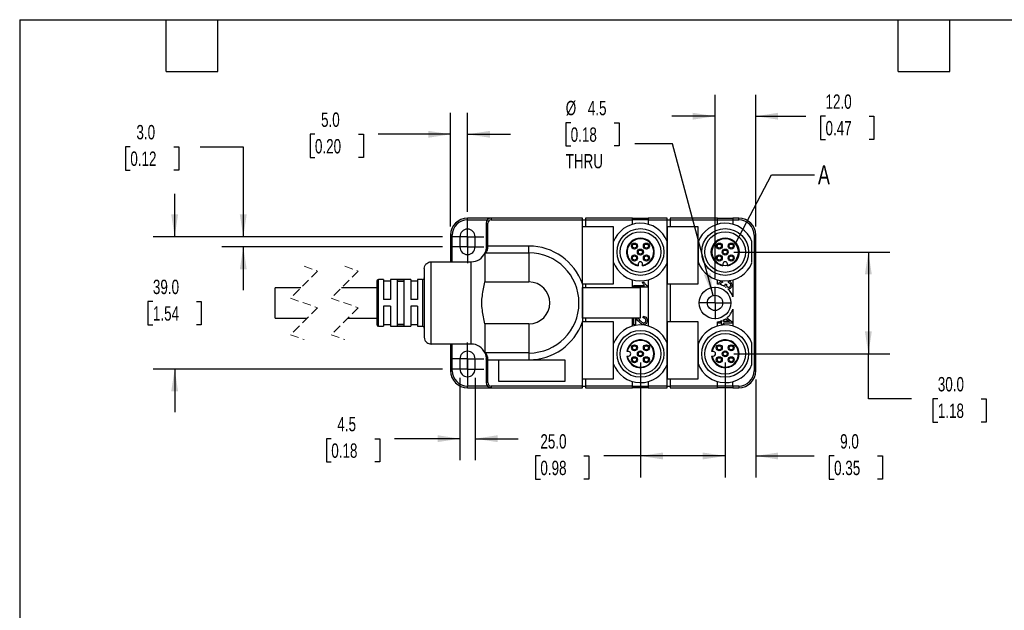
# Model space of a CAD drawing. Header units: millimetres. Extents: x 13 to 546, y 13 to 419.
# Tile 2 of 5: x 13 to 303, y 245 to 419. Entities that reach past the tile are written whole.
import ezdxf

# ---------------------------------------------------------------- set-up
doc = ezdxf.new("R2010")
doc.units = ezdxf.units.MM
doc.header["$LTSCALE"] = 2
for name, pattern in [('SLD-Center', [19.05, 15.24, -1.27, 1.27, -1.27]), ('SLD-Dashed', [1.905, 1.27, -0.635]), ('SLD-Solid', [0])]:
    doc.linetypes.add(name, pattern=pattern)
doc.layers.add('CENTER', color=40, linetype='SLD-Center')
doc.layers.add('DIMENSIONS', color=140, linetype='SLD-Solid', lineweight=25)
doc.layers.add('TEXT', color=140, linetype='SLD-Solid', lineweight=25)
doc.styles.add('SLDTEXTSTYLE0', font='TXT', dxfattribs={"width": 0.7})
doc.dimstyles.new('SLDDIMSTYLE0', dxfattribs={"dimtxt": 4.316016, "dimasz": 6.604, "dimexe": 0, "dimexo": 0.0625, "dimgap": 1.079004, "dimtad": 0, "dimtih": 1, "dimtoh": 1, "dimdec": 1, "dimrnd": 1e-09, "dimzin": 4, "dimdsep": 46, "dimtxsty": 'SLDTEXTSTYLE0', "dimsah": 1, "dimcen": 0.09, "dimadec": 0, "dimazin": 1, "dimtfac": 1, "dimtdec": 1, "dimtofl": 0, "dimtmove": 0, "dimatfit": 3, "dimfxl": 0, "dimfrac": 2, "dimtolj": 1, "dimtzin": 12, "dimarcsym": 0})
doc.dimstyles.new('SLDDIMSTYLE2', dxfattribs={"dimtxt": 4.316016, "dimasz": 6.604, "dimexe": 0, "dimexo": 0.0625, "dimgap": 1.079004, "dimtad": 0, "dimtih": 1, "dimtoh": 1, "dimdec": 1, "dimrnd": 1e-09, "dimzin": 4, "dimdsep": 46, "dimtxsty": 'SLDTEXTSTYLE0', "dimsah": 1, "dimcen": 0.09, "dimadec": 0, "dimazin": 1, "dimtfac": 1, "dimtdec": 1, "dimtmove": 0, "dimatfit": 0, "dimfxl": 0, "dimfrac": 2, "dimtolj": 1, "dimtzin": 12, "dimarcsym": 0})
doc.dimstyles.new('SLDDIMSTYLE3', dxfattribs={"dimtxt": 4.316016, "dimasz": 6.604, "dimexe": 0, "dimexo": 0.0625, "dimgap": 1.079004, "dimtad": 0, "dimtih": 1, "dimtoh": 1, "dimdec": 1, "dimrnd": 1e-09, "dimzin": 12, "dimdsep": 46, "dimtxsty": 'SLDTEXTSTYLE0', "dimsah": 1, "dimcen": 0.09, "dimadec": 0, "dimazin": 3, "dimtfac": 1, "dimtdec": 1, "dimtmove": 0, "dimatfit": 0, "dimfxl": 0, "dimfrac": 2, "dimtolj": 1, "dimtzin": 12, "dimarcsym": 0})
doc.dimstyles.new('SLDDIMSTYLE4', dxfattribs={"dimtxt": 4.316016, "dimasz": 6.604, "dimexe": 0, "dimexo": 0.0625, "dimgap": 1.079004, "dimtad": 0, "dimtih": 1, "dimtoh": 1, "dimdec": 1, "dimrnd": 1e-09, "dimzin": 12, "dimdsep": 46, "dimtxsty": 'SLDTEXTSTYLE0', "dimsah": 1, "dimcen": 0, "dimadec": 0, "dimazin": 3, "dimtfac": 1, "dimtdec": 1, "dimtofl": 0, "dimtmove": 0, "dimatfit": 3, "dimfxl": 0, "dimfrac": 2, "dimtolj": 1, "dimtzin": 12, "dimarcsym": 0})
doc.dimstyles.new('SLDDIMSTYLE5', dxfattribs={"dimtxt": 0.18, "dimasz": 6.604, "dimexe": 0, "dimexo": 0.0625, "dimgap": 0, "dimtad": 0, "dimtih": 1, "dimtoh": 1, "dimdec": 0, "dimrnd": 1e-09, "dimzin": 0, "dimdsep": 46, "dimtxsty": 'Standard', "dimblk1": 'NONE', "dimblk2": 'NONE', "dimsah": 1, "dimcen": 0.09, "dimadec": 0, "dimazin": 0, "dimtfac": 6.604, "dimtdec": 0, "dimtofl": 0, "dimtmove": 0, "dimatfit": 3, "dimldrblk": 'NONE', "dimfxl": 0, "dimfrac": 2, "dimtolj": 1, "dimtzin": 0, "dimarcsym": 0})

# ---------------------------------------------------------------- blocks, each defined once
blk = doc.blocks.new('_D_8')
at = {"layer": 'DIMENSIONS'}
for p, q in [((223.32, 350.6), (269.35, 350.6)), ((263, 350.6), (263, 320.6)), ((223.32, 320.6), (269.35, 320.6)), ((263, 307.33), (263, 320.6)), ((275.7, 307.33), (263, 307.33)), ((283.49, 307.33), (282.04, 307.33)), ((282.04, 307.33), (282.04, 300.47)), ((296.31, 307.33), (297.76, 307.33)), ((297.76, 307.33), (297.76, 300.47)), ((282.04, 300.47), (283.49, 300.47)), ((297.76, 300.47), (296.31, 300.47))]:
    blk.add_line(p, q, dxfattribs=at)
for points in [[(263, 350.6), (261.99, 344), (264.02, 344)], [(263, 320.6), (264.02, 327.21), (261.99, 327.21)]]:
    blk.add_solid(points, dxfattribs=at)
at = {"layer": 'DIMENSIONS', "char_height": 4.233, "attachment_point": 1, "style": 'SLDTEXTSTYLE0'}
for s, insert in [('30.0', (283.49, 313.75)), ('1.18', (283.49, 305.93))]:
    blk.add_mtext(s, dxfattribs=dict(at, insert=insert))
blk = doc.blocks.new('_D_9')
at = {"layer": 'DIMENSIONS'}
for p, q in [((195.78, 318.06), (195.78, 284.13)), ((220.78, 318.06), (220.78, 284.13)), ((166.27, 290.48), (164.82, 290.48)), ((164.82, 290.48), (164.82, 283.62)), ((179.1, 290.48), (180.55, 290.48)), ((180.55, 290.48), (180.55, 283.62)), ((195.78, 290.48), (184.95, 290.48)), ((220.78, 290.48), (195.78, 290.48)), ((164.82, 283.62), (166.27, 283.62)), ((180.55, 283.62), (179.1, 283.62))]:
    blk.add_line(p, q, dxfattribs=at)
for points in [[(195.78, 290.48), (202.39, 289.46), (202.39, 291.49)], [(220.78, 290.48), (214.18, 291.49), (214.18, 289.46)]]:
    blk.add_solid(points, dxfattribs=at)
at = {"layer": 'DIMENSIONS', "char_height": 4.233, "attachment_point": 1, "style": 'SLDTEXTSTYLE0'}
for s, insert in [('25.0', (166.27, 296.9)), ('0.98', (166.27, 289.07))]:
    blk.add_mtext(s, dxfattribs=dict(at, insert=insert))
blk = doc.blocks.new('_D_10')
at = {"layer": 'DIMENSIONS'}
for p, q in [((220.78, 318.06), (220.78, 284.13)), ((229.78, 313.06), (229.78, 284.13)), ((220.78, 290.48), (208.08, 290.48)), ((229.78, 290.48), (247.05, 290.48)), ((252.9, 290.48), (251.45, 290.48)), ((251.45, 290.48), (251.45, 283.62)), ((265.72, 290.48), (267.17, 290.48)), ((267.17, 290.48), (267.17, 283.62)), ((251.45, 283.62), (252.9, 283.62)), ((267.17, 283.62), (265.72, 283.62))]:
    blk.add_line(p, q, dxfattribs=at)
for points in [[(220.78, 290.48), (214.18, 291.49), (214.18, 289.46)], [(229.78, 290.48), (236.39, 289.46), (236.39, 291.49)]]:
    blk.add_solid(points, dxfattribs=at)
at = {"layer": 'DIMENSIONS', "char_height": 4.233, "attachment_point": 1, "style": 'SLDTEXTSTYLE0'}
for s, insert in [('9.0', (254.69, 296.9)), ('0.35', (252.9, 289.07))]:
    blk.add_mtext(s, dxfattribs=dict(at, insert=insert))
blk = doc.blocks.new('_D_11')
at = {"layer": 'DIMENSIONS'}
for p, q in [((139.78, 358.14), (139.78, 391.66)), ((144.78, 362.43), (144.78, 391.66)), ((99.78, 385.31), (98.33, 385.31)), ((98.33, 385.31), (98.33, 378.45)), ((112.61, 385.31), (114.06, 385.31)), ((114.06, 385.31), (114.06, 378.45)), ((139.78, 385.31), (118.46, 385.31)), ((144.78, 385.31), (157.48, 385.31)), ((98.33, 378.45), (99.78, 378.45)), ((114.06, 378.45), (112.61, 378.45))]:
    blk.add_line(p, q, dxfattribs=at)
for points in [[(139.78, 385.31), (133.18, 386.33), (133.18, 384.3)], [(144.78, 385.31), (151.39, 384.3), (151.39, 386.33)]]:
    blk.add_solid(points, dxfattribs=at)
at = {"layer": 'DIMENSIONS', "char_height": 4.233, "attachment_point": 1, "style": 'SLDTEXTSTYLE0'}
for s, insert in [('5.0', (101.58, 391.74)), ('0.20', (99.78, 383.91))]:
    blk.add_mtext(s, dxfattribs=dict(at, insert=insert))
blk = doc.blocks.new('_D_12')
at = {"layer": 'DIMENSIONS'}
for p, q in [((58.41, 355.1), (58.41, 367.8)), ((137.45, 355.1), (52.06, 355.1)), ((51.99, 336.02), (50.54, 336.02)), ((50.54, 336.02), (50.54, 329.16)), ((64.82, 336.02), (66.27, 336.02)), ((66.27, 336.02), (66.27, 329.16)), ((50.54, 329.16), (51.99, 329.16)), ((66.27, 329.16), (64.82, 329.16)), ((137.45, 316.1), (52.06, 316.1)), ((58.41, 316.1), (58.41, 303.4))]:
    blk.add_line(p, q, dxfattribs=at)
for points in [[(58.41, 355.1), (59.42, 361.71), (57.39, 361.71)], [(58.41, 316.1), (57.39, 309.5), (59.42, 309.5)]]:
    blk.add_solid(points, dxfattribs=at)
at = {"layer": 'DIMENSIONS', "char_height": 4.233, "attachment_point": 1, "style": 'SLDTEXTSTYLE0'}
for s, insert in [('39.0', (51.99, 342.44)), ('1.54', (51.99, 334.62))]:
    blk.add_mtext(s, dxfattribs=dict(at, insert=insert))
blk = doc.blocks.new('_D_13')
at = {"layer": 'DIMENSIONS'}
for p, q in [((45.33, 381.64), (43.88, 381.64)), ((43.88, 381.64), (43.88, 374.78)), ((58.16, 381.64), (59.61, 381.64)), ((59.61, 381.64), (59.61, 374.78)), ((65.94, 381.64), (78.64, 381.64)), ((78.64, 381.64), (78.64, 355.1)), ((43.88, 374.78), (45.33, 374.78)), ((59.61, 374.78), (58.16, 374.78)), ((137.45, 355.1), (72.29, 355.1)), ((137.45, 352.1), (72.29, 352.1)), ((78.64, 352.1), (78.64, 339.4))]:
    blk.add_line(p, q, dxfattribs=at)
for points in [[(78.64, 355.1), (79.66, 361.71), (77.62, 361.71)], [(78.64, 352.1), (77.62, 345.5), (79.66, 345.5)]]:
    blk.add_solid(points, dxfattribs=at)
at = {"layer": 'DIMENSIONS', "char_height": 4.233, "attachment_point": 1, "style": 'SLDTEXTSTYLE0'}
for s, insert in [('3.0', (47.13, 388.06)), ('0.12', (45.33, 380.24))]:
    blk.add_mtext(s, dxfattribs=dict(at, insert=insert))
blk = doc.blocks.new('_D_14')
at = {"layer": 'DIMENSIONS'}
for p, q in [((142.53, 313.56), (142.53, 289.22)), ((147.03, 313.56), (147.03, 289.22)), ((104.6, 295.57), (103.15, 295.57)), ((103.15, 295.57), (103.15, 288.71)), ((117.43, 295.57), (118.88, 295.57)), ((118.88, 295.57), (118.88, 288.71)), ((142.53, 295.57), (123.28, 295.57)), ((147.03, 295.57), (159.73, 295.57)), ((103.15, 288.71), (104.6, 288.71)), ((118.88, 288.71), (117.43, 288.71))]:
    blk.add_line(p, q, dxfattribs=at)
for points in [[(142.53, 295.57), (135.93, 296.59), (135.93, 294.56)], [(147.03, 295.57), (153.64, 294.56), (153.64, 296.59)]]:
    blk.add_solid(points, dxfattribs=at)
at = {"layer": 'DIMENSIONS', "char_height": 4.233, "attachment_point": 1, "style": 'SLDTEXTSTYLE0'}
for s, insert in [('4.5', (106.4, 302)), ('0.18', (104.6, 294.17))]:
    blk.add_mtext(s, dxfattribs=dict(at, insert=insert))
blk = doc.blocks.new('_D_15')
at = {"layer": 'DIMENSIONS'}
for p, q in [((175.21, 388.74), (173.76, 388.74)), ((173.76, 388.74), (173.76, 381.88)), ((188.04, 388.74), (189.49, 388.74)), ((189.49, 388.74), (189.49, 381.88)), ((173.76, 381.88), (175.21, 381.88)), ((189.49, 381.88), (188.04, 381.88)), ((205.22, 382.48), (194.11, 382.48)), ((217.2, 337.78), (205.22, 382.48))]:
    blk.add_line(p, q, dxfattribs=at)
blk.add_solid([(217.2, 337.78), (216.47, 344.42), (214.51, 343.89)], dxfattribs=at)
at = {"layer": 'DIMENSIONS', "char_height": 4.233, "attachment_point": 1, "style": 'SLDTEXTSTYLE0'}
for s, insert in [('%%c', (173.75, 395.17)), ('4.5', (180.27, 395.17)), ('0.18', (175.21, 387.34)), ('THRU', (173.73, 379.52))]:
    blk.add_mtext(s, dxfattribs=dict(at, insert=insert))
blk = doc.blocks.new('_D_16')
at = {"layer": 'DIMENSIONS'}
for p, q in [((217.78, 342.93), (217.78, 396.99)), ((229.78, 358.14), (229.78, 396.99)), ((217.78, 390.64), (205.08, 390.64)), ((229.78, 390.64), (244.52, 390.64)), ((250.37, 390.64), (248.92, 390.64)), ((248.92, 390.64), (248.92, 383.78)), ((263.2, 390.64), (264.65, 390.64)), ((264.65, 390.64), (264.65, 383.78)), ((248.92, 383.78), (250.37, 383.78)), ((264.65, 383.78), (263.2, 383.78))]:
    blk.add_line(p, q, dxfattribs=at)
for points in [[(217.78, 390.64), (211.18, 391.66), (211.18, 389.63)], [(229.78, 390.64), (236.39, 389.63), (236.39, 391.66)]]:
    blk.add_solid(points, dxfattribs=at)
at = {"layer": 'DIMENSIONS', "char_height": 4.233, "attachment_point": 1, "style": 'SLDTEXTSTYLE0'}
for s, insert in [('12.0', (250.37, 397.07)), ('0.47', (250.37, 389.24))]:
    blk.add_mtext(s, dxfattribs=dict(at, insert=insert))
blk = doc.blocks.new('SW_CENTERMARKSYMBOL_0')
at = {"layer": 'CENTER', "color": 0}
for p, q in [((0, 2.54), (0, 4.79)), ((-2.54, 0), (-4.79, 0)), ((0, 0), (-2.54, 0)), ((0, 0), (0, 2.54)), ((0, 0), (0, -2.54)), ((0, 0), (2.54, 0)), ((2.54, 0), (4.79, 0)), ((0, -2.54), (0, -4.79))]:
    blk.add_line(p, q, dxfattribs=at)
blk = doc.blocks.new('SW_CENTERMARKSYMBOL_1')
at = {"layer": 'CENTER', "color": 0}
for p, q in [((0, 2.54), (0, 4.79)), ((-2.54, 0), (-4.79, 0)), ((0, 0), (-2.54, 0)), ((0, 0), (0, 2.54)), ((0, 0), (0, -2.54)), ((0, 0), (2.54, 0)), ((2.54, 0), (4.79, 0)), ((0, -2.54), (0, -4.79))]:
    blk.add_line(p, q, dxfattribs=at)
blk = doc.blocks.new('SW_CENTERMARKSYMBOL_2')
at = {"layer": 'CENTER', "color": 0}
for p, q in [((0, 2.54), (0, 4.79)), ((-2.54, 0), (-4.79, 0)), ((0, 0), (-2.54, 0)), ((0, 0), (0, 2.54)), ((0, 0), (0, -2.54)), ((0, 0), (2.54, 0)), ((2.54, 0), (4.79, 0)), ((0, -2.54), (0, -4.79))]:
    blk.add_line(p, q, dxfattribs=at)
blk = doc.blocks.new('SW_CENTERMARKSYMBOL_3')
at = {"layer": 'CENTER', "color": 0}
for p, q in [((0, 2.54), (0, 4.79)), ((-2.54, 0), (-4.79, 0)), ((0, 0), (-2.54, 0)), ((0, 0), (0, 2.54)), ((0, 0), (0, -2.54)), ((0, 0), (2.54, 0)), ((2.54, 0), (4.79, 0)), ((0, -2.54), (0, -4.79))]:
    blk.add_line(p, q, dxfattribs=at)
blk = doc.blocks.new('SW_CENTERMARKSYMBOL_4')
at = {"layer": 'CENTER', "color": 0}
for p, q in [((0, 2.54), (0, 4.79)), ((-2.54, 0), (-4.79, 0)), ((0, 0), (-2.54, 0)), ((0, 0), (0, 2.54)), ((0, 0), (0, -2.54)), ((0, 0), (2.54, 0)), ((2.54, 0), (4.79, 0)), ((0, -2.54), (0, -4.79))]:
    blk.add_line(p, q, dxfattribs=at)
blk = doc.blocks.new('_None')

msp = doc.modelspace()

# ---------------------------------------------------------------- linework, layer by layer
for p, q in [((144.78, 360.1), (144.78, 360.6)), ((151.78, 360.6), (144.78, 360.6)), ((144.78, 360.1), (150.67, 360.1)), ((151.78, 360.6), (151.78, 360.1)), ((178.68, 360.6), (151.78, 360.6)), ((151.78, 360.1), (178.68, 360.1)), ((178.68, 360.1), (178.68, 360.6)), ((178.68, 341.22), (178.68, 360.1)), ((178.68, 360.1), (179.58, 360.1)), ((193.48, 360.6), (179.58, 360.6)), ((179.58, 360.6), (179.58, 360.1)), ((179.58, 360.1), (193.48, 360.1)), ((179.58, 360.1), (179.58, 358.1)), ((193.48, 360.1), (193.48, 360.6)), ((193.48, 360.6), (198.08, 360.6)), ((193.48, 358.79), (193.48, 360.1)), ((198.08, 360.1), (193.48, 360.1)), ((198.08, 360.6), (198.08, 360.1)), ((203.68, 360.6), (198.08, 360.6)), ((198.08, 360.1), (203.68, 360.1)), ((198.08, 360.1), (198.08, 358.79)), ((203.68, 360.1), (203.68, 360.6)), ((203.68, 353.74), (203.68, 360.1)), ((203.68, 360.1), (204.58, 360.1)), ((218.48, 360.6), (204.58, 360.6)), ((204.58, 360.6), (204.58, 360.1)), ((204.58, 360.1), (218.48, 360.1)), ((204.58, 360.1), (204.58, 358.1)), ((218.48, 360.1), (218.48, 360.6)), ((218.48, 360.6), (223.08, 360.6)), ((218.48, 358.79), (218.48, 360.1)), ((218.48, 360.1), (223.08, 360.1)), ((224.78, 360.6), (223.08, 360.6)), ((223.08, 360.6), (223.08, 360.1)), ((223.08, 360.1), (224.78, 360.1)), ((223.08, 360.1), (223.08, 358.79)), ((224.78, 360.1), (224.78, 360.6)), ((150.28, 359.1), (150.78, 359.1)), ((150.28, 359.1), (150.28, 352.37)), ((150.78, 352.37), (150.78, 359.1)), ((178.73, 358.1), (187.73, 358.1)), ((178.73, 341.1), (178.73, 358.1)), ((187.73, 358.1), (187.73, 341.1)), ((203.73, 358.1), (212.73, 358.1)), ((203.73, 341.1), (203.73, 358.1)), ((212.73, 358.1), (212.73, 341.1)), ((139.78, 355.6), (139.78, 347.72)), ((140.28, 355.6), (139.78, 355.6)), ((140.28, 347.72), (140.28, 355.6)), ((142.53, 355.1), (142.53, 352.1)), ((147.03, 352.1), (147.03, 355.1)), ((229.28, 355.6), (229.28, 315.6)), ((229.28, 355.6), (229.78, 355.6)), ((229.78, 315.6), (229.78, 355.6)), ((150.28, 352.37), (150.28, 352.12)), ((150.28, 352.37), (150.78, 352.37)), ((150.78, 352.17), (150.78, 352.37)), ((162.88, 352.37), (150.78, 352.37)), ((162.88, 350.37), (162.88, 352.37)), ((187.78, 353.48), (187.78, 347.73)), ((203.68, 347.47), (203.68, 353.74)), ((212.78, 353.48), (212.78, 347.73)), ((228.68, 347.47), (228.68, 353.74)), ((149.92, 350.37), (149.92, 341.78)), ((149.92, 350.37), (162.88, 350.37)), ((162.88, 350.37), (162.88, 341.78)), ((132.03, 345.72), (132.03, 325.48)), ((134.03, 347.72), (145.88, 347.72)), ((134.03, 323.48), (134.03, 347.72)), ((145.88, 323.48), (145.88, 347.72)), ((195.13, 347.1), (195.13, 346.74)), ((195.13, 346.74), (195.13, 346.56)), ((196.43, 346.74), (196.43, 347.1)), ((196.43, 346.56), (196.43, 346.74)), ((203.68, 323.74), (203.68, 347.47)), ((220.13, 347.1), (220.13, 346.74)), ((220.13, 346.74), (220.13, 346.56)), ((221.43, 346.74), (221.43, 347.1)), ((221.43, 346.56), (221.43, 346.74)), ((95.62, 340.05), (88.02, 340.05)), ((88.02, 335.6), (88.02, 340.05)), ((118.03, 340.05), (107.62, 340.05)), ((118.03, 342), (118.03, 329.2)), ((120.03, 342.5), (118.53, 342.5)), ((118.53, 328.7), (118.53, 342.5)), ((120.03, 342.5), (120.03, 336.6)), ((122.03, 342), (120.03, 342)), ((128.03, 342.5), (122.03, 342.5)), ((122.03, 342.5), (122.03, 336.6)), ((126.03, 342.43), (124.03, 342.43)), ((124.03, 342.43), (124.03, 328.78)), ((126.03, 341.93), (124.03, 341.93)), ((126.03, 342.43), (126.03, 328.78)), ((128.03, 342.5), (128.03, 336.6)), ((130.03, 342), (128.03, 342)), ((131.53, 342.5), (130.03, 342.5)), ((130.03, 342.5), (130.03, 336.6)), ((131.53, 342.5), (131.53, 328.7)), ((149.92, 341.78), (162.88, 341.78)), ((178.68, 341.22), (178.68, 329.99)), ((187.73, 341.1), (178.73, 341.1)), ((178.73, 331.1), (178.73, 340.1)), ((178.73, 340.1), (195.73, 340.1)), ((179.58, 341.1), (179.58, 340.1)), ((193.48, 340.1), (193.48, 342.42)), ((193.82, 340.77), (196.95, 340.77)), ((193.82, 340.28), (193.82, 340.77)), ((197.83, 340.28), (193.82, 340.28)), ((195.73, 340.1), (195.73, 331.1)), ((196.35, 341.75), (196.83, 341.75)), ((197.83, 340.6), (197.83, 340.28)), ((198.08, 342.42), (198.08, 328.79)), ((212.73, 341.1), (203.73, 341.1)), ((204.58, 341.1), (204.58, 330.1)), ((218.48, 341.16), (218.48, 342.42)), ((219.88, 342.12), (219.94, 341.63)), ((220.71, 341.15), (221.14, 341.1)), ((221.71, 341.58), (221.8, 342.07)), ((223.08, 342.42), (223.08, 337.41)), ((88.02, 331.15), (88.02, 335.6)), ((122.03, 336.6), (120.03, 336.6)), ((122.03, 334.6), (120.03, 334.6)), ((120.03, 334.6), (120.03, 328.7)), ((122.03, 334.6), (122.03, 328.7)), ((130.03, 336.6), (128.03, 336.6)), ((130.03, 334.6), (128.03, 334.6)), ((128.03, 334.6), (128.03, 328.7)), ((130.03, 334.6), (130.03, 328.7)), ((88.02, 331.15), (97.52, 331.15)), ((109.52, 331.15), (118.03, 331.15)), ((195.73, 331.1), (178.73, 331.1)), ((179.58, 331.1), (179.58, 330.1)), ((193.48, 328.79), (193.48, 331.1)), ((193.82, 329.15), (193.82, 331.1)), ((194.29, 331.1), (194.29, 329.15)), ((196.63, 331.19), (196.68, 331.7)), ((221.23, 331.19), (222.83, 330.06)), ((223.08, 333.8), (223.08, 328.79)), ((118.53, 328.7), (120.03, 328.7)), ((120.03, 329.2), (122.03, 329.2)), ((122.03, 328.7), (128.03, 328.7)), ((126.03, 329.28), (124.03, 329.28)), ((126.03, 328.78), (124.03, 328.78)), ((128.03, 329.2), (130.03, 329.2)), ((130.03, 328.7), (131.53, 328.7)), ((149.92, 329.43), (149.92, 320.84)), ((162.88, 329.43), (149.92, 329.43)), ((162.88, 329.43), (162.88, 320.84)), ((178.68, 311.1), (178.68, 329.99)), ((178.73, 330.1), (187.73, 330.1)), ((178.73, 313.1), (178.73, 330.1)), ((187.73, 330.1), (187.73, 313.1)), ((194.29, 329.15), (193.82, 329.15)), ((203.73, 330.1), (212.73, 330.1)), ((203.73, 313.1), (203.73, 330.1)), ((212.73, 330.1), (212.73, 313.1)), ((218.48, 328.79), (218.48, 330.05)), ((218.83, 329.66), (218.83, 330.1)), ((219.79, 329.66), (218.83, 329.66)), ((219.06, 330.15), (219.79, 330.15)), ((219.79, 330.15), (219.79, 330.38)), ((219.79, 329.12), (219.79, 329.66)), ((220.24, 329.12), (219.79, 329.12)), ((220.24, 330.15), (220.24, 330.57)), ((222.05, 330.15), (220.24, 330.15)), ((222.83, 329.66), (220.24, 329.66)), ((220.24, 329.66), (220.24, 329.12)), ((220.9, 330.95), (222.05, 330.15)), ((222.83, 330.06), (222.83, 329.66)), ((145.88, 323.48), (134.03, 323.48)), ((139.78, 323.48), (139.78, 315.6)), ((140.28, 315.6), (140.28, 323.48)), ((187.78, 323.48), (187.78, 317.73)), ((203.68, 317.47), (203.68, 323.74)), ((212.78, 323.48), (212.78, 317.73)), ((228.68, 317.47), (228.68, 323.74)), ((162.88, 320.84), (149.92, 320.84)), ((162.88, 320.84), (162.88, 318.84)), ((191.92, 321.25), (191.74, 321.25)), ((191.74, 319.95), (191.92, 319.95)), ((192.28, 321.25), (191.92, 321.25)), ((191.92, 319.95), (192.28, 319.95)), ((216.92, 321.25), (216.74, 321.25)), ((216.74, 319.95), (216.92, 319.95)), ((217.28, 321.25), (216.92, 321.25)), ((216.92, 319.95), (217.28, 319.95)), ((142.53, 319.1), (142.53, 316.1)), ((147.03, 316.1), (147.03, 319.1)), ((150.28, 319.08), (150.28, 318.84)), ((150.78, 318.84), (150.28, 318.84)), ((150.28, 318.84), (150.28, 312.1)), ((150.78, 318.84), (150.78, 319.03)), ((150.78, 318.84), (162.88, 318.84)), ((150.78, 312.1), (150.78, 318.84)), ((153.98, 318.79), (173.5, 318.79)), ((153.98, 312.46), (153.98, 318.79)), ((173.5, 318.79), (173.5, 312.46)), ((203.68, 311.1), (203.68, 317.47)), ((139.78, 315.6), (140.28, 315.6)), ((229.28, 315.6), (229.78, 315.6)), ((144.78, 310.6), (144.78, 311.1)), ((150.67, 311.1), (144.78, 311.1)), ((150.78, 312.1), (150.28, 312.1)), ((151.78, 311.1), (151.78, 310.6)), ((178.68, 311.1), (151.78, 311.1)), ((173.5, 312.46), (153.98, 312.46)), ((178.68, 310.6), (178.68, 311.1)), ((178.68, 311.1), (179.58, 311.1)), ((187.73, 313.1), (178.73, 313.1)), ((179.58, 313.1), (179.58, 311.1)), ((193.48, 311.1), (179.58, 311.1)), ((179.58, 311.1), (179.58, 310.6)), ((193.48, 311.1), (193.48, 312.42)), ((193.48, 310.6), (193.48, 311.1)), ((193.48, 311.1), (198.08, 311.1)), ((198.08, 312.42), (198.08, 311.1)), ((203.68, 311.1), (198.08, 311.1)), ((198.08, 311.1), (198.08, 310.6)), ((203.68, 310.6), (203.68, 311.1)), ((203.68, 311.1), (204.58, 311.1)), ((212.73, 313.1), (203.73, 313.1)), ((204.58, 313.1), (204.58, 311.1)), ((218.48, 311.1), (204.58, 311.1)), ((204.58, 311.1), (204.58, 310.6)), ((218.48, 311.1), (218.48, 312.42)), ((218.48, 310.6), (218.48, 311.1)), ((223.08, 311.1), (218.48, 311.1)), ((223.08, 311.1), (223.08, 312.42)), ((224.78, 311.1), (223.08, 311.1)), ((223.08, 311.1), (223.08, 310.6)), ((224.78, 311.1), (224.78, 310.6)), ((144.78, 310.6), (151.78, 310.6)), ((151.78, 310.6), (178.68, 310.6)), ((179.58, 310.6), (193.48, 310.6)), ((198.08, 310.6), (193.48, 310.6)), ((198.08, 310.6), (203.68, 310.6)), ((204.58, 310.6), (218.48, 310.6)), ((223.08, 310.6), (218.48, 310.6)), ((223.08, 310.6), (224.78, 310.6))]:
    msp.add_line(p, q)
at = {"color": 7, "linetype": 'SLD-Dashed', "lineweight": 18}
for p, q in [((96.57, 346.4), (100.57, 345)), ((108.57, 346.4), (112.57, 345)), ((100.57, 345), (92.57, 337)), ((112.57, 345), (104.57, 337)), ((92.57, 337), (100.57, 334.2)), ((104.57, 337), (112.57, 334.2)), ((100.57, 334.2), (92.57, 326.2)), ((112.57, 334.2), (104.57, 326.2)), ((92.57, 326.2), (96.57, 324.8)), ((104.57, 326.2), (108.57, 324.8))]:
    msp.add_line(p, q, dxfattribs=at)
for centre, radius in [((195.78, 350.6), 6.9), ((220.78, 350.6), 6.9), ((195.78, 350.6), 6), ((220.78, 350.6), 6), ((194.02, 352.37), 0.889), ((194.02, 352.37), 0.6), ((195.78, 350.6), 0.888), ((197.55, 352.37), 0.888), ((197.55, 352.37), 0.6), ((219.02, 352.37), 0.888), ((219.02, 352.37), 0.6), ((220.78, 350.6), 0.888), ((222.55, 352.37), 0.888), ((222.55, 352.37), 0.6), ((194.02, 348.84), 0.888), ((194.02, 348.84), 0.6), ((195.78, 350.6), 0.6), ((197.55, 348.84), 0.888), ((197.55, 348.84), 0.6), ((219.02, 348.84), 0.888), ((219.02, 348.84), 0.6), ((220.78, 350.6), 0.6), ((222.55, 348.84), 0.888), ((222.55, 348.84), 0.6), ((217.78, 335.6), 4.65), ((217.78, 335.6), 2.25), ((195.78, 320.6), 6.9), ((195.78, 320.6), 6), ((220.78, 320.6), 6.9), ((220.78, 320.6), 6), ((194.02, 322.37), 0.889), ((194.02, 322.37), 0.6), ((197.55, 322.37), 0.888), ((197.55, 322.37), 0.6), ((219.02, 322.37), 0.888), ((219.02, 322.37), 0.6), ((222.55, 322.37), 0.888), ((222.55, 322.37), 0.6), ((194.02, 318.84), 0.888), ((195.78, 320.6), 0.888), ((195.78, 320.6), 0.6), ((197.55, 318.84), 0.888), ((219.02, 318.84), 0.888), ((220.78, 320.6), 0.888), ((220.78, 320.6), 0.6), ((222.55, 318.84), 0.888), ((194.02, 318.84), 0.6), ((197.55, 318.84), 0.6), ((219.02, 318.84), 0.6), ((222.55, 318.84), 0.6)]:
    msp.add_circle(centre, radius)
for centre, radius, start, end in [((144.78, 355.6), 5, 90, 180), ((144.78, 355.6), 4.5, 90, 180), ((151.78, 359.1), 1.5, 90, 180), ((151.78, 359.1), 1, 90, 180), ((224.78, 355.6), 5, 0.0001, 89.9999), ((224.78, 355.6), 4.5, 0.0001, 90), ((144.78, 355.1), 2.25, 0, 180), ((195.78, 350.6), 8.5, 21.6567, 160.2501), ((220.78, 350.6), 8.5, 21.6567, 160.2501), ((195.78, 350.6), 4.1, 279.122, 260.878), ((195.78, 350.6), 3.92, 279.5495, 260.4505), ((220.78, 350.6), 4.1, 279.122, 260.878), ((220.78, 350.6), 3.92, 279.5495, 260.4505), ((144.78, 352.1), 2.25, 180, 0), ((162.88, 335.6), 16.77, 19.5623, 90), ((145.88, 352.12), 4.4, 270, 336.5336), ((162.88, 335.6), 14.77, 270, 90), ((195.78, 350.6), 8.5, 199.7499, 338.3433), ((195.78, 347.1), 0.65, 0, 180), ((220.78, 350.6), 8.5, 199.7499, 338.3433), ((220.78, 347.1), 0.65, 360, 180), ((131.53, 343), 0.5, 269.9999, 360), ((118.53, 342), 0.5, 90.0003, 179.9996), ((162.88, 335.6), 6.17, 270, 90), ((217.78, 335.6), 5.6, 79.5875, 82.8192), ((217.78, 335.6), 5.6, 59.4961, 75.4104), ((220.48, 340.37), 0.518, 341.8843, 346.9527), ((217.78, 335.6), 5.61, 54.4938, 55.2721), ((221.53, 340.5), 0.603, 204.8028, 214.426), ((221.83, 340.38), 0.685, 244.0617, 267.3472), ((217.78, 335.6), 5.6, 18.8391, 48.0225), ((191.77, 327.86), 4.57, 39.513, 45.2654), ((217.78, 335.6), 5.6, 308.0017, 341.1608), ((118.53, 329.2), 0.5, 180.0004, 269.9997), ((131.53, 328.2), 0.5, 0, 90.0001), ((162.88, 335.6), 16.77, 270, 340.4377), ((195.78, 320.6), 8.5, 21.6567, 160.2501), ((220.78, 320.6), 8.5, 21.6567, 160.2501), ((217.78, 335.6), 5.6, 277.1805, 280.8072), ((217.78, 335.6), 5.6, 283.2233, 291.0048), ((217.78, 335.6), 5.6, 296.0416, 303.7916), ((145.88, 319.08), 4.4, 23.4664, 90), ((195.78, 320.6), 4.1, 189.122, 170.878), ((195.78, 320.6), 3.92, 189.5495, 170.4505), ((220.78, 320.6), 4.1, 189.122, 170.878), ((220.78, 320.6), 3.92, 189.5495, 170.4505), ((144.78, 319.1), 2.25, 0, 180), ((192.28, 320.6), 0.65, 270, 90), ((217.28, 320.6), 0.65, 270, 90), ((195.78, 320.6), 8.5, 199.7499, 338.3433), ((220.78, 320.6), 8.5, 199.7499, 338.3433), ((144.78, 315.6), 5, 180, 270), ((144.78, 315.6), 4.5, 180, 270), ((144.78, 316.1), 2.25, 180, 360), ((224.78, 315.6), 4.5, 270, 359.9999), ((224.78, 315.6), 5, 270.0001, 359.9999), ((151.78, 312.1), 1.5, 180, 270), ((151.78, 312.1), 1, 180, 270)]:
    msp.add_arc(centre, radius, start, end)
for points, knots in [([(150.28, 352.12), (150.28, 351.94), (150.26, 351.6), (150.17, 351.11), (150.05, 350.71), (149.95, 350.44), (149.89, 350.31), (149.87, 350.28)], [0, 0, 0, 0, 0.283887, 0.545348, 0.769835, 0.94599, 1, 1, 1, 1]), ([(150.24, 350.37), (150.24, 350.38), (150.27, 350.43), (150.38, 350.6), (150.55, 350.94), (150.7, 351.39), (150.77, 351.82), (150.78, 352.06), (150.78, 352.17)], [0, 0, 0, 0, 0.021498, 0.083306, 0.315235, 0.628279, 0.814246, 1, 1, 1, 1]), ([(150.28, 352.12), (150.3, 352.13), (150.34, 352.16), (150.45, 352.16), (150.6, 352.17), (150.72, 352.17), (150.78, 352.17)], [0, 0, 0, 0, 0.084058, 0.300591, 0.621831, 1, 1, 1, 1]), ([(132.03, 345.72), (132.07, 346.02), (132.15, 346.6), (132.68, 347.26), (133.34, 347.65), (133.8, 347.7), (134.03, 347.72)], [0, 0, 0, 0, 0.278355, 0.557472, 0.778467, 1, 1, 1, 1]), ([(149.92, 329.43), (149.79, 330.11), (149.52, 331.46), (149.11, 333.51), (148.96, 335.61), (149.11, 337.71), (149.52, 339.75), (149.79, 341.1), (149.92, 341.78)], [0, 0, 0, 0, 0.165828, 0.331565, 0.500451, 0.66934, 0.834596, 1, 1, 1, 1]), ([(196.95, 340.77), (196.89, 340.84), (196.75, 341.02), (196.59, 341.28), (196.45, 341.54), (196.38, 341.69), (196.35, 341.75)], [0, 0, 0, 0, 0.246994, 0.570289, 0.814907, 1, 1, 1, 1]), ([(196.83, 341.75), (196.9, 341.62), (197.06, 341.35), (197.34, 341.02), (197.6, 340.76), (197.76, 340.64), (197.83, 340.6)], [0, 0, 0, 0, 0.2873684, 0.6086821, 0.8354662, 1, 1, 1, 1]), ([(218.8, 341.11), (218.86, 341.25), (218.98, 341.52), (219.27, 341.83), (219.57, 342.05), (219.78, 342.1), (219.88, 342.12)], [0, 0, 0, 0, 0.285549, 0.584816, 0.806056, 1, 1, 1, 1]), ([(219.94, 341.63), (219.85, 341.6), (219.66, 341.55), (219.45, 341.38), (219.29, 341.21), (219.22, 341.08), (219.19, 341.02)], [0, 0, 0, 0, 0.292609, 0.584649, 0.802699, 1, 1, 1, 1]), ([(220.63, 340.43), (220.67, 340.5), (220.75, 340.62), (220.76, 340.75), (220.77, 340.81)], [0, 0, 0, 0, 0.588067, 1, 1, 1, 1]), ([(220.77, 340.81), (220.77, 340.87), (220.76, 340.98), (220.73, 341.1), (220.71, 341.15)], [0, 0, 0, 0, 0.5049729, 1, 1, 1, 1]), ([(221.14, 341.1), (221.14, 341.08), (221.14, 341.06), (221.14, 341.03), (221.14, 341.02)], [0, 0, 0, 0, 0.636719, 1, 1, 1, 1]), ([(221.14, 341.02), (221.16, 340.92), (221.19, 340.71), (221.36, 340.46), (221.57, 340.25), (221.73, 340.22), (221.81, 340.21)], [0, 0, 0, 0, 0.266525, 0.570444, 0.798138, 1, 1, 1, 1]), ([(222.43, 340.86), (222.42, 340.92), (222.41, 341.04), (222.3, 341.21), (222.15, 341.37), (221.95, 341.52), (221.79, 341.56), (221.71, 341.58)], [0, 0, 0, 0, 0.157585, 0.33822, 0.534772, 0.77172, 1, 1, 1, 1]), ([(221.8, 342.07), (221.94, 342.02), (222.24, 341.91), (222.55, 341.57), (222.78, 341.22), (222.82, 340.98), (222.83, 340.87)], [0, 0, 0, 0, 0.270876, 0.570577, 0.798866, 1, 1, 1, 1]), ([(222.83, 340.87), (222.82, 340.78), (222.79, 340.57), (222.63, 340.28), (222.39, 339.98), (222.13, 339.8), (221.92, 339.71), (221.84, 339.7), (221.8, 339.7)], [0, 0, 0, 0, 0.170338, 0.375554, 0.589994, 0.846548, 0.930068, 1, 1, 1, 1]), ([(221.81, 340.21), (221.86, 340.21), (221.97, 340.23), (222.13, 340.33), (222.27, 340.47), (222.4, 340.65), (222.42, 340.79), (222.43, 340.86)], [0, 0, 0, 0, 0.166326, 0.35575, 0.557826, 0.791148, 1, 1, 1, 1]), ([(195.06, 330.33), (194.9, 330.53), (194.66, 330.81), (194.38, 331.04), (194.3, 331.1)], [0, 0, 0, 0, 0.699406, 1, 1, 1, 1]), ([(197.43, 330.41), (197.42, 330.48), (197.4, 330.63), (197.28, 330.82), (197.11, 331), (196.89, 331.15), (196.71, 331.18), (196.63, 331.19)], [0, 0, 0, 0, 0.171024, 0.359315, 0.557424, 0.78743, 1, 1, 1, 1]), ([(196.68, 331.7), (196.84, 331.65), (197.18, 331.56), (197.53, 331.19), (197.78, 330.8), (197.82, 330.53), (197.83, 330.4)], [0, 0, 0, 0, 0.267876, 0.560851, 0.78918, 1, 1, 1, 1]), ([(196.72, 329.15), (196.66, 329.16), (196.52, 329.18), (196.23, 329.31), (195.86, 329.54), (195.45, 329.9), (195.19, 330.18), (195.06, 330.33)], [0, 0, 0, 0, 0.088232, 0.207709, 0.450927, 0.713051, 1, 1, 1, 1]), ([(195.3, 330.77), (195.45, 330.6), (195.72, 330.28), (196.14, 329.93), (196.45, 329.74), (196.64, 329.67), (196.71, 329.66), (196.74, 329.66)], [0, 0, 0, 0, 0.366367, 0.679735, 0.888832, 0.950417, 1, 1, 1, 1]), ([(197.83, 330.4), (197.8, 330.23), (197.74, 329.88), (197.42, 329.5), (197.08, 329.22), (196.84, 329.17), (196.72, 329.15)], [0, 0, 0, 0, 0.283444, 0.586637, 0.810368, 1, 1, 1, 1]), ([(196.74, 329.66), (196.79, 329.67), (196.92, 329.69), (197.09, 329.81), (197.25, 329.97), (197.39, 330.17), (197.42, 330.33), (197.43, 330.41)], [0, 0, 0, 0, 0.160985, 0.34818, 0.550518, 0.786552, 1, 1, 1, 1]), ([(132.03, 325.48), (132.07, 325.19), (132.15, 324.61), (132.68, 323.95), (133.34, 323.56), (133.8, 323.51), (134.03, 323.48)], [0, 0, 0, 0, 0.278355, 0.557472, 0.778467, 1, 1, 1, 1]), ([(149.83, 321.02), (149.86, 320.96), (149.94, 320.8), (150.05, 320.5), (150.17, 320.1), (150.26, 319.61), (150.28, 319.27), (150.28, 319.08)], [0, 0, 0, 0, 0.10055, 0.268155, 0.481507, 0.729286, 1, 1, 1, 1]), ([(150.78, 319.03), (150.78, 319.15), (150.77, 319.39), (150.69, 319.83), (150.55, 320.27), (150.37, 320.61), (150.27, 320.78), (150.24, 320.83), (150.24, 320.84)], [0, 0, 0, 0, 0.1862096, 0.372451, 0.6920126, 0.9162289, 0.9784911, 1, 1, 1, 1]), ([(150.78, 319.03), (150.72, 319.04), (150.6, 319.04), (150.45, 319.05), (150.34, 319.05), (150.3, 319.08), (150.28, 319.08)], [0, 0, 0, 0, 0.378187, 0.69944, 0.915969, 1, 1, 1, 1])]:
    msp.add_open_spline(points, degree=3, knots=knots)
at = {"layer": 'TEXT'}
for p, q in [((12.7, 419.1), (546.1, 419.1)), ((12.7, 419.1), (12.7, 12.7)), ((55.88, 403.86), (55.88, 419.1)), ((71.12, 403.86), (71.12, 419.1)), ((271.78, 403.86), (271.78, 419.1)), ((287.02, 403.86), (287.02, 419.1)), ((55.88, 403.86), (71.12, 403.86)), ((271.78, 403.86), (287.02, 403.86))]:
    msp.add_line(p, q, dxfattribs=at)
msp.add_circle((220.78, 350.6), 4.1, dxfattribs=at)

# ---------------------------------------------------------------- block references
at = {"layer": 'CENTER'}
for name, p in [('SW_CENTERMARKSYMBOL_2', (144.78, 355.1)), ('SW_CENTERMARKSYMBOL_1', (144.78, 352.1)), ('SW_CENTERMARKSYMBOL_0', (217.78, 335.6)), ('SW_CENTERMARKSYMBOL_4', (144.78, 319.1)), ('SW_CENTERMARKSYMBOL_3', (144.78, 316.1))]:
    msp.add_blockref(name, p, dxfattribs=at)

# ---------------------------------------------------------------- texts
at = {"layer": 'TEXT', "insert": (248.14, 376.21), "char_height": 5.64, "attachment_point": 1, "style": 'SLDTEXTSTYLE0'}
msp.add_mtext('A', dxfattribs=at)

# ---------------------------------------------------------------- dimensions: what is measured, and where the dimension line sits
at = {"layer": 'DIMENSIONS'}
dim = msp.add_diameter_dim_2p(p1=(218.37, 333.43), p2=(217.2, 337.78), text='<>\\PTHRU', dimstyle='SLDDIMSTYLE4', dxfattribs=at)
dim.commit()
dim.dimension.update_dxf_attribs({"geometry": '_D_15', "text_midpoint": (181.63, 385.31), "dimtype": 163})
for base, p1, p2, dimstyle, picture, middle in [((217.78, 390.64), (229.78, 355.6), (217.78, 340.39), 'SLDDIMSTYLE2', '_D_16', (256.78, 390.64)), ((144.78, 385.31), (139.78, 355.6), (144.78, 359.89), 'SLDDIMSTYLE2', '_D_11', (106.19, 385.31)), ((195.78, 290.48), (220.78, 320.6), (195.78, 320.6), 'SLDDIMSTYLE0', '_D_9', (172.69, 290.48)), ((229.78, 290.48), (220.78, 320.6), (229.78, 315.6), 'SLDDIMSTYLE2', '_D_10', (259.31, 290.48)), ((147.03, 295.57), (142.53, 316.1), (147.03, 316.1), 'SLDDIMSTYLE3', '_D_14', (111.02, 295.57))]:
    dim = msp.add_linear_dim(base=base, p1=p1, p2=p2, dimstyle=dimstyle, dxfattribs=at)
    dim.commit()
    dim.dimension.update_dxf_attribs({"geometry": picture, "text_midpoint": middle, "dimtype": 160})
for base, p1, p2, dimstyle, picture, middle in [((78.64, 355.1), (139.99, 352.1), (139.99, 355.1), 'SLDDIMSTYLE2', '_D_13', (78.64, 381.64)), ((58.41, 316.1), (139.99, 355.1), (139.99, 316.1), 'SLDDIMSTYLE2', '_D_12', (58.41, 336.02)), ((263, 320.6), (220.78, 350.6), (220.78, 320.6), 'SLDDIMSTYLE0', '_D_8', (263, 307.33))]:
    dim = msp.add_linear_dim(base=base, p1=p1, p2=p2, angle=90, dimstyle=dimstyle, dxfattribs=at)
    dim.commit()
    dim.dimension.update_dxf_attribs({"geometry": picture, "text_midpoint": middle, "dimtype": 160})

# ---------------------------------------------------------------- leaders
at = {"layer": 'TEXT', "has_arrowhead": 0}
msp.add_leader([(223.89, 353.29), (234.44, 373.39), (247.14, 373.39)], dimstyle='SLDDIMSTYLE5', dxfattribs=at)

doc.saveas('drawing.dxf')
